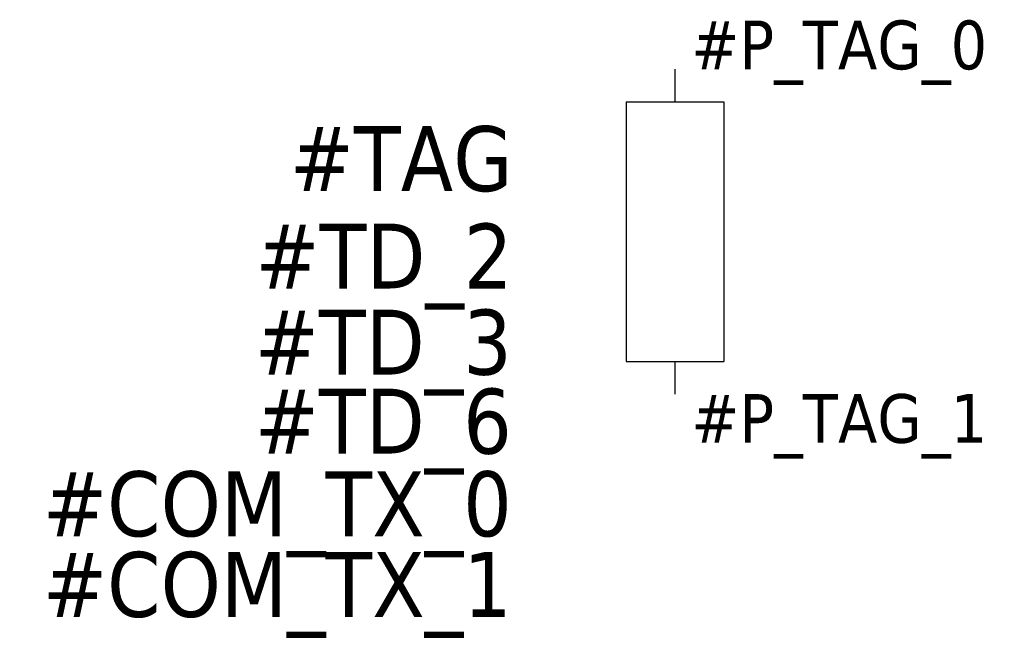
# Model space of a CAD drawing. Extents: x 19.8 to 50.1, y 137.8 to 156.5.
import ezdxf
from ezdxf.enums import TextEntityAlignment as Align

# ---------------------------------------------------------------- set-up
doc = ezdxf.new("R2010")
doc.units = 0
doc.header["$LTSCALE"] = 10
doc.linetypes.add('CONTINU', pattern=[0])
doc.layers.get('0').update_dxf_attribs({"linetype": 'CONTINUOUS'})
doc.styles.add('TAHOMA_STANDARD', font='TAHOMA.TTF')

msp = doc.modelspace()

# ---------------------------------------------------------------- linework, layer by layer
at = {"color": 0}
for p, q in [((40, 154), (40, 155)), ((40, 145), (40, 146))]:
    msp.add_line(p, q, dxfattribs=at)
for p, q in [((38.5, 154), (38.5, 146)), ((38.5, 154), (41.5, 154)), ((41.5, 154), (41.5, 146)), ((38.5, 146), (41.5, 146))]:
    msp.add_line(p, q)

# ---------------------------------------------------------------- texts
at = {"style": 'TAHOMA_STANDARD'}
msp.add_attdef('#P_TAG_0', (40.5, 155), '', height=1.5, dxfattribs=at)
for tag, p in [('#TAG', (35, 151.25)), ('#TD_2', (35, 148.25))]:
    msp.add_attdef(tag, text='', height=2, dxfattribs=at).set_placement(p, align=Align.RIGHT)
at = {"linetype": 'CONTINU', "style": 'TAHOMA_STANDARD'}
for tag, p in [('#TD_3', (34.978, 145.6)), ('#TD_6', (34.978, 143.168)), ('#COM_TX_0', (34.978, 140.624)), ('#COM_TX_1', (34.978, 138.141))]:
    msp.add_attdef(tag, text='', height=2, dxfattribs=at).set_placement(p, align=Align.RIGHT)
at = {"style": 'TAHOMA_STANDARD'}
msp.add_attdef('#P_TAG_1', text='', height=1.5, dxfattribs=at).set_placement((40.5, 145), align=Align.TOP_LEFT)

doc.saveas('drawing.dxf')
